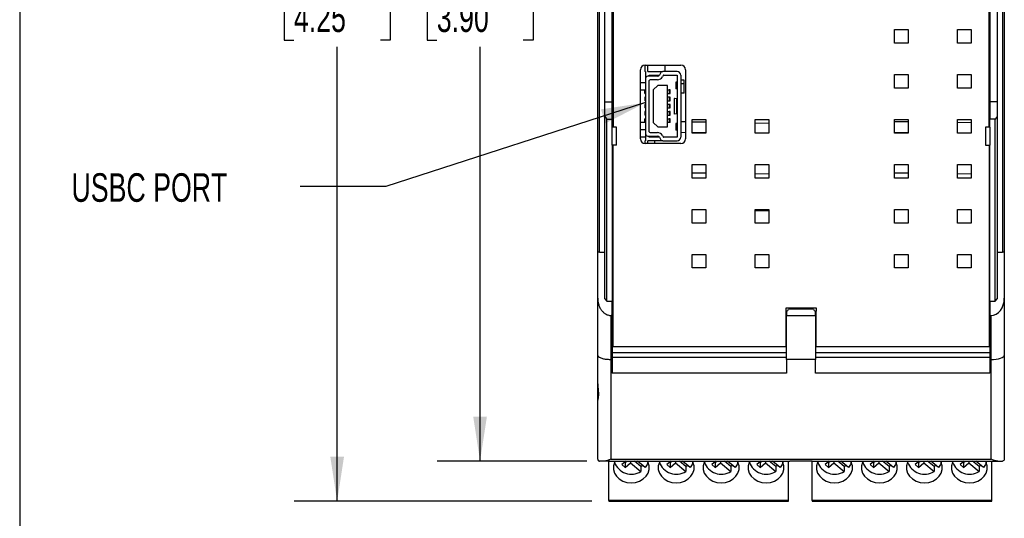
# Model space of a CAD drawing. Header units: millimetres. Extents: x 6 to 273, y 6 to 210.
# Tile 2 of 13: x 6 to 79, y 59 to 96. Entities that reach past the tile are written whole.
import ezdxf

# ---------------------------------------------------------------- set-up
doc = ezdxf.new("R2010")
doc.units = ezdxf.units.MM
doc.layers.add('DIMENSIONS', color=140, linetype='Continuous', lineweight=25)
doc.layers.add('TEXT', color=140, linetype='Continuous', lineweight=25)
doc.styles.add('SLDTEXTSTYLE0', font='TXT', dxfattribs={"width": 0.7})
doc.dimstyles.new('SLDDIMSTYLE0', dxfattribs={"dimtxt": 2.158008, "dimasz": 3.302, "dimexe": 0, "dimexo": 0.0625, "dimgap": 0.539502, "dimtad": 0, "dimtih": 1, "dimtoh": 1, "dimlfac": 1.5, "dimrnd": 1e-09, "dimzin": 12, "dimdsep": 46, "dimtxsty": 'SLDTEXTSTYLE0', "dimsah": 1, "dimcen": 0.09, "dimadec": 0, "dimazin": 3, "dimtfac": 1, "dimtofl": 0, "dimtmove": 0, "dimatfit": 3, "dimfxl": 0, "dimfrac": 2, "dimtolj": 1, "dimtzin": 12, "dimarcsym": 0})
doc.dimstyles.new('SLDDIMSTYLE1', dxfattribs={"dimtxt": 2.158008, "dimasz": 3.302, "dimexe": 0, "dimexo": 0.0625, "dimgap": 0.539502, "dimtad": 0, "dimtih": 1, "dimtoh": 1, "dimlfac": 1.5, "dimrnd": 1e-09, "dimzin": 4, "dimdsep": 46, "dimtxsty": 'SLDTEXTSTYLE0', "dimsah": 1, "dimcen": 0.09, "dimadec": 0, "dimazin": 1, "dimtfac": 1, "dimtofl": 0, "dimtmove": 0, "dimatfit": 3, "dimfxl": 0, "dimfrac": 2, "dimtolj": 1, "dimtzin": 12, "dimarcsym": 0})
doc.dimstyles.new('SLDDIMSTYLE2', dxfattribs={"dimtxt": 0.18, "dimasz": 3.302, "dimexe": 0, "dimexo": 0.0625, "dimgap": 0, "dimtad": 0, "dimtih": 1, "dimtoh": 1, "dimdec": 0, "dimrnd": 1e-09, "dimzin": 0, "dimdsep": 46, "dimtxsty": 'Standard', "dimsah": 1, "dimcen": 0.09, "dimadec": 0, "dimazin": 0, "dimtfac": 3.302, "dimtdec": 0, "dimtofl": 0, "dimtmove": 0, "dimatfit": 3, "dimfxl": 0, "dimfrac": 2, "dimtolj": 1, "dimtzin": 0, "dimarcsym": 0})

# ---------------------------------------------------------------- blocks, each defined once
blk = doc.blocks.new('_D_1')
at = {"layer": 'DIMENSIONS'}
for p, q in [((48.393, 129.34), (37.296, 129.34)), ((40.471, 129.34), (40.471, 101.868)), ((37.264, 97.955), (36.54, 97.955)), ((36.54, 97.955), (36.54, 94.526)), ((43.677, 97.955), (44.402, 97.955)), ((44.402, 97.955), (44.402, 94.526)), ((36.54, 94.526), (37.264, 94.526)), ((44.402, 94.526), (43.677, 94.526)), ((40.471, 63.34), (40.471, 94.042)), ((48.393, 63.34), (37.296, 63.34))]:
    blk.add_line(p, q, dxfattribs=at)
for points in [[(40.471, 129.34), (39.963, 126.038), (40.979, 126.038)], [(40.471, 63.34), (40.979, 66.642), (39.963, 66.642)]]:
    blk.add_solid(points, dxfattribs=at)
at = {"layer": 'DIMENSIONS', "char_height": 2.1167, "attachment_point": 1, "style": 'SLDTEXTSTYLE0'}
for s, insert in [('99.0', (37.264, 101.167)), ('3.90', (37.264, 97.254))]:
    blk.add_mtext(s, dxfattribs=dict(at, insert=insert))
blk = doc.blocks.new('_D_2')
at = {"layer": 'DIMENSIONS'}
for p, q in [((48.753, 132.326), (26.704, 132.326)), ((29.879, 132.326), (29.879, 101.868)), ((26.673, 97.955), (25.948, 97.955)), ((25.948, 97.955), (25.948, 94.526)), ((33.085, 97.955), (33.81, 97.955)), ((33.81, 97.955), (33.81, 94.526)), ((25.948, 94.526), (26.673, 94.526)), ((33.81, 94.526), (33.085, 94.526)), ((29.879, 60.361), (29.879, 94.042)), ((48.753, 60.361), (26.704, 60.361))]:
    blk.add_line(p, q, dxfattribs=at)
for points in [[(29.879, 132.326), (29.371, 129.024), (30.387, 129.024)], [(29.879, 60.361), (30.387, 63.663), (29.371, 63.663)]]:
    blk.add_solid(points, dxfattribs=at)
at = {"layer": 'DIMENSIONS', "char_height": 2.1167, "attachment_point": 1, "style": 'SLDTEXTSTYLE0'}
for s, insert in [('107.9', (25.775, 101.167)), ('4.25', (26.673, 97.254))]:
    blk.add_mtext(s, dxfattribs=dict(at, insert=insert))

msp = doc.modelspace()

# ---------------------------------------------------------------- linework, layer by layer
for p, q in [((49.1927, 78.8198), (49.1927, 113.8608)), ((49.3261, 78.8198), (49.3261, 113.8608)), ((79.1927, 113.8608), (79.1927, 78.8198)), ((79.3261, 113.8608), (79.3261, 78.8198)), ((50.3292, 104.607), (50.3292, 88.0737)), ((78.1958, 88.0737), (78.1958, 104.607)), ((49.7261, 89.9569), (49.7261, 102.7238)), ((50.2594, 89.9569), (50.2594, 102.7238)), ((78.2594, 102.7238), (78.2594, 89.9569)), ((78.7927, 102.7238), (78.7927, 89.9569)), ((71.192, 95.3153), (72.1997, 95.3153)), ((71.192, 94.3153), (71.192, 95.3153)), ((72.1997, 95.3153), (72.1997, 94.3153)), ((75.8586, 95.3153), (76.8663, 95.3153)), ((75.8586, 94.3153), (75.8586, 95.3153)), ((76.8663, 95.3153), (76.8663, 94.3153)), ((72.1997, 94.3153), (71.192, 94.3153)), ((76.8663, 94.3153), (75.8586, 94.3153)), ((52.3625, 87.2087), (52.3625, 92.342)), ((52.6727, 92.6745), (52.6727, 92.2067)), ((52.7394, 92.2067), (52.6727, 92.2067)), ((52.6958, 92.6753), (55.3625, 92.6753)), ((52.7394, 92.2067), (52.7394, 91.6967)), ((52.8994, 92.2067), (52.8994, 92.6753)), ((52.8994, 92.2067), (54.0061, 92.2067)), ((53.8617, 92.1234), (53.7597, 91.9467)), ((55.0727, 92.2067), (54.0061, 92.2067)), ((54.1927, 92.2067), (54.1927, 92.6753)), ((55.6958, 92.342), (55.6958, 87.2087)), ((71.192, 91.982), (72.1997, 91.982)), ((71.192, 90.982), (71.192, 91.982)), ((72.1997, 91.982), (72.1997, 90.982)), ((75.8586, 91.982), (76.8663, 91.982)), ((75.8586, 90.982), (75.8586, 91.982)), ((76.8663, 91.982), (76.8663, 90.982)), ((52.7394, 91.3734), (52.3625, 91.3734)), ((52.7394, 91.6967), (52.7394, 87.5834)), ((53.6154, 91.8634), (52.9061, 91.8634)), ((53.0061, 91.8634), (53.0061, 91.94)), ((53.0061, 91.94), (53.7557, 91.94)), ((53.0061, 87.75), (53.0061, 91.53)), ((53.6154, 91.5967), (53.0727, 91.5967)), ((54.0445, 91.9067), (53.9907, 91.8134)), ((54.1023, 91.94), (55.0727, 91.94)), ((54.9727, 91.4234), (54.9727, 90.9234)), ((54.9959, 91.4234), (54.9727, 91.4234)), ((55.0727, 91.4234), (54.9959, 91.4234)), ((54.9959, 90.9234), (54.9959, 91.4234)), ((55.0727, 91.94), (55.0727, 87.34)), ((55.3394, 91.94), (55.3394, 87.34)), ((55.5927, 91.5627), (55.3394, 91.5627)), ((55.5927, 91.3031), (55.3394, 91.3031)), ((55.5927, 90.5959), (55.5927, 91.5627)), ((52.3625, 90.84), (52.7394, 90.84)), ((52.6894, 90.5734), (52.6894, 90.84)), ((52.6894, 90.84), (52.7394, 90.84)), ((52.6894, 90.5734), (52.7394, 90.5734)), ((53.6394, 91.1734), (53.3061, 90.84)), ((53.3061, 90.84), (53.3061, 88.44)), ((54.3727, 91.1734), (53.6394, 91.1734)), ((54.3727, 88.1067), (54.3727, 91.1734)), ((54.3727, 90.84), (54.4944, 90.84)), ((54.3727, 90.5734), (54.4944, 90.5734)), ((54.4944, 90.84), (54.4944, 90.5734)), ((54.5727, 90.84), (54.4944, 90.84)), ((54.4944, 90.5734), (54.5727, 90.5734)), ((54.5727, 90.5734), (54.5727, 90.84)), ((54.9959, 90.9234), (54.9727, 90.9234)), ((55.0727, 90.9234), (54.9959, 90.9234)), ((55.5927, 90.5959), (55.3394, 90.5959)), ((72.1997, 90.982), (71.192, 90.982)), ((76.8663, 90.982), (75.8586, 90.982)), ((49.7261, 88.879), (49.7261, 89.9569)), ((49.7261, 89.9569), (50.2594, 89.9569)), ((50.2594, 88.6737), (50.2594, 89.9569)), ((52.6894, 90.3067), (52.6894, 90.04)), ((52.7394, 90.3067), (52.6894, 90.3067)), ((52.7394, 90.04), (52.6894, 90.04)), ((52.6894, 89.7734), (52.6894, 89.5067)), ((52.7394, 89.7734), (52.6894, 89.7734)), ((54.4944, 90.3067), (54.3727, 90.3067)), ((54.3727, 90.04), (54.4944, 90.04)), ((54.4944, 89.7734), (54.3727, 89.7734)), ((54.4944, 90.3067), (54.4944, 90.04)), ((54.5727, 90.3067), (54.4944, 90.3067)), ((54.4944, 90.04), (54.5727, 90.04)), ((54.4944, 89.7734), (54.4944, 89.5067)), ((54.5727, 89.7734), (54.4944, 89.7734)), ((54.5727, 90.04), (54.5727, 90.3067)), ((54.5727, 89.5067), (54.5727, 89.7734)), ((54.861, 90.2139), (54.861, 89.0662)), ((54.8859, 90.2203), (55.0644, 90.2419)), ((54.8859, 89.0598), (54.8859, 90.2203)), ((55.0644, 89.0382), (55.0644, 90.2419)), ((78.2594, 89.9569), (78.2594, 88.6737)), ((78.7927, 89.9569), (78.2594, 89.9569)), ((78.7927, 89.9569), (78.7927, 88.879)), ((52.7394, 89.5067), (52.6894, 89.5067)), ((52.6894, 89.24), (52.6894, 88.9734)), ((52.7394, 89.24), (52.6894, 89.24)), ((54.3727, 89.5067), (54.4944, 89.5067)), ((54.3727, 89.24), (54.4944, 89.24)), ((54.4944, 89.5067), (54.5727, 89.5067)), ((54.4944, 89.24), (54.4944, 88.9734)), ((54.5727, 89.24), (54.4944, 89.24)), ((54.5727, 88.9734), (54.5727, 89.24)), ((55.0644, 89.0382), (54.8859, 89.0598)), ((49.7261, 88.879), (49.8594, 88.6737)), ((49.7261, 75.364), (49.7261, 88.879)), ((49.8594, 75.1933), (49.8594, 88.6737)), ((49.8594, 88.6737), (50.2594, 88.6737)), ((50.2594, 88.0737), (50.2594, 88.6737)), ((52.7394, 88.44), (52.3625, 88.44)), ((52.7394, 88.9734), (52.6894, 88.9734)), ((52.6894, 88.44), (52.6894, 88.7067)), ((52.7394, 88.7067), (52.6894, 88.7067)), ((52.7394, 88.44), (52.6894, 88.44)), ((53.3061, 88.44), (53.6394, 88.1067)), ((54.3727, 88.9734), (54.4944, 88.9734)), ((54.3727, 88.7067), (54.4944, 88.7067)), ((54.4944, 88.44), (54.3727, 88.44)), ((54.4944, 88.9734), (54.5727, 88.9734)), ((54.4944, 88.7067), (54.4944, 88.44)), ((54.5727, 88.7067), (54.4944, 88.7067)), ((54.5727, 88.44), (54.4944, 88.44)), ((54.5727, 88.44), (54.5727, 88.7067)), ((54.9727, 88.3567), (54.9727, 87.8567)), ((54.9959, 88.3567), (54.9727, 88.3567)), ((54.9959, 87.8567), (54.9959, 88.3567)), ((55.0727, 88.3567), (54.9959, 88.3567)), ((55.3394, 88.5042), (55.6958, 88.4976)), ((56.192, 88.6487), (57.1997, 88.6487)), ((56.192, 87.6487), (56.192, 88.6487)), ((56.192, 88.4883), (57.1997, 88.4696)), ((57.1997, 88.6487), (57.1997, 87.6487)), ((60.8586, 88.6487), (61.8663, 88.6487)), ((60.8586, 87.6487), (60.8586, 88.6487)), ((60.8586, 88.4017), (61.8663, 88.3829)), ((61.8663, 88.6487), (61.8663, 87.6487)), ((71.192, 88.6487), (72.1997, 88.6487)), ((71.192, 87.6487), (71.192, 88.6487)), ((71.192, 88.5069), (72.1997, 88.4946)), ((72.1997, 88.6487), (72.1997, 87.6487)), ((75.8586, 88.6487), (76.8663, 88.6487)), ((75.8586, 87.6487), (75.8586, 88.6487)), ((75.8586, 88.4499), (76.8663, 88.4376)), ((76.8663, 88.6487), (76.8663, 87.6487)), ((78.6594, 88.6737), (78.2594, 88.6737)), ((78.2594, 88.0737), (78.2594, 88.6737)), ((78.7927, 88.879), (78.6594, 88.6737)), ((78.6594, 75.1933), (78.6594, 88.6737)), ((78.7927, 88.879), (78.7927, 75.364)), ((50.2594, 86.7403), (50.2594, 88.0737)), ((50.5927, 88.0737), (50.2594, 88.0737)), ((50.5927, 86.7403), (50.5927, 88.0737)), ((52.3625, 87.9067), (52.7394, 87.9067)), ((52.7394, 87.5834), (52.7394, 87.0734)), ((53.0727, 87.6834), (53.6154, 87.6834)), ((53.6394, 88.1067), (54.3727, 88.1067)), ((54.9959, 87.8567), (54.9727, 87.8567)), ((55.0727, 87.8567), (54.9959, 87.8567)), ((55.3394, 87.7037), (55.6958, 87.6993)), ((56.192, 87.6933), (57.1997, 87.6809)), ((57.1997, 87.6487), (56.192, 87.6487)), ((61.8663, 87.6487), (60.8586, 87.6487)), ((71.192, 87.6941), (72.1997, 87.6818)), ((72.1997, 87.6487), (71.192, 87.6487)), ((76.8663, 87.6487), (75.8586, 87.6487)), ((77.9261, 88.0737), (77.9261, 86.7403)), ((78.2594, 88.0737), (77.9261, 88.0737)), ((78.2594, 88.0737), (78.2594, 86.7403)), ((52.3625, 87.3668), (52.7394, 87.3668)), ((52.6727, 87.0734), (52.7394, 87.0734)), ((52.6727, 87.0734), (52.6727, 86.8761)), ((55.3625, 86.8753), (52.6958, 86.8753)), ((52.8994, 86.8753), (52.8994, 87.0734)), ((54.0061, 87.0734), (52.8994, 87.0734)), ((52.9061, 87.4167), (53.6154, 87.4167)), ((53.0061, 87.34), (53.0061, 87.4167)), ((53.7557, 87.34), (53.0061, 87.34)), ((53.3927, 87.0734), (53.3927, 86.8753)), ((53.7597, 87.3334), (53.8617, 87.1567)), ((53.9907, 87.4667), (54.0445, 87.3734)), ((54.0061, 87.0734), (55.0727, 87.0734)), ((55.0727, 87.34), (54.1023, 87.34)), ((50.2594, 86.7403), (50.2594, 75.1933)), ((50.5927, 86.7403), (50.2594, 86.7403)), ((50.3261, 71.807), (50.3261, 86.7403)), ((77.9261, 86.7403), (78.2594, 86.7403)), ((78.1927, 86.7403), (78.1927, 71.807)), ((78.2594, 75.1933), (78.2594, 86.7403)), ((56.192, 85.3153), (57.1997, 85.3153)), ((56.192, 84.3153), (56.192, 85.3153)), ((56.192, 84.7001), (57.1997, 84.6882)), ((57.1997, 85.3153), (57.1997, 84.3153)), ((60.8586, 85.3153), (61.8663, 85.3153)), ((60.8586, 84.3153), (60.8586, 85.3153)), ((61.8663, 85.3153), (61.8663, 84.3153)), ((71.192, 85.3153), (72.1997, 85.3153)), ((71.192, 84.3153), (71.192, 85.3153)), ((71.192, 84.7008), (72.1997, 84.689)), ((72.1997, 85.3153), (72.1997, 84.3153)), ((75.8586, 85.3153), (76.8663, 85.3153)), ((75.8586, 84.3153), (75.8586, 85.3153)), ((76.8663, 85.3153), (76.8663, 84.3153)), ((57.1997, 84.3153), (56.192, 84.3153)), ((60.8586, 84.6473), (61.8663, 84.6364)), ((61.8663, 84.3153), (60.8586, 84.3153)), ((72.1997, 84.3153), (71.192, 84.3153)), ((75.8586, 84.6481), (76.8663, 84.6373)), ((76.8663, 84.3153), (75.8586, 84.3153)), ((56.192, 81.982), (57.1997, 81.982)), ((56.192, 80.982), (56.192, 81.982)), ((57.1997, 81.982), (57.1997, 80.982)), ((60.8586, 81.982), (61.8663, 81.982)), ((60.8586, 80.982), (60.8586, 81.982)), ((60.8586, 81.9138), (61.8663, 81.8962)), ((61.8663, 81.982), (61.8663, 80.982)), ((71.192, 81.982), (72.1997, 81.982)), ((71.192, 80.982), (71.192, 81.982)), ((72.1997, 81.982), (72.1997, 80.982)), ((75.8586, 81.982), (76.8663, 81.982)), ((75.8586, 80.982), (75.8586, 81.982)), ((76.8663, 81.982), (76.8663, 80.982)), ((57.1997, 80.982), (56.192, 80.982)), ((61.8663, 80.982), (60.8586, 80.982)), ((72.1997, 80.982), (71.192, 80.982)), ((76.8663, 80.982), (75.8586, 80.982)), ((49.3261, 78.8198), (49.1927, 78.8198)), ((49.1927, 75.4067), (49.1927, 78.8198)), ((49.3261, 78.8198), (49.7261, 78.8198)), ((78.7927, 78.8198), (79.1927, 78.8198)), ((79.3261, 78.8198), (79.1927, 78.8198)), ((79.3261, 78.8198), (79.3261, 75.4067)), ((56.192, 78.6487), (57.1997, 78.6487)), ((56.192, 77.6487), (56.192, 78.6487)), ((57.1997, 78.6487), (57.1997, 77.6487)), ((60.8586, 78.6487), (61.8663, 78.6487)), ((60.8586, 77.6487), (60.8586, 78.6487)), ((61.8663, 78.6487), (61.8663, 77.6487)), ((71.192, 78.6487), (72.1997, 78.6487)), ((71.192, 77.6487), (71.192, 78.6487)), ((72.1997, 78.6487), (72.1997, 77.6487)), ((75.8586, 78.6487), (76.8663, 78.6487)), ((75.8586, 77.6487), (75.8586, 78.6487)), ((76.8663, 78.6487), (76.8663, 77.6487)), ((57.1997, 77.6487), (56.192, 77.6487)), ((61.8663, 77.6487), (60.8586, 77.6487)), ((72.1997, 77.6487), (71.192, 77.6487)), ((76.8663, 77.6487), (75.8586, 77.6487)), ((49.1927, 71.1699), (49.1927, 75.4067)), ((49.7261, 75.364), (49.8594, 75.1933)), ((49.8594, 75.1933), (50.2594, 75.1933)), ((50.2594, 74.1267), (50.2594, 75.1933)), ((78.2594, 75.1933), (78.6594, 75.1933)), ((78.2594, 75.1933), (78.2594, 74.1267)), ((78.6594, 75.1933), (78.7927, 75.364)), ((79.3261, 75.4067), (79.3261, 71.1699)), ((63.1261, 74.4569), (63.1261, 71.807)), ((63.1261, 74.4569), (63.1927, 74.4569)), ((65.3958, 74.6753), (63.1292, 74.6753)), ((63.1292, 74.6753), (63.1292, 74.4569)), ((63.1927, 74.4569), (63.1927, 74.1267)), ((65.1927, 74.5903), (63.3261, 74.5903)), ((63.4261, 74.6753), (63.4261, 74.5903)), ((64.4261, 74.6753), (64.4261, 74.5903)), ((65.3261, 74.1267), (65.3261, 74.4569)), ((65.3261, 74.4569), (65.3927, 74.4569)), ((65.3927, 71.807), (65.3927, 74.4569)), ((65.3958, 74.4569), (65.3958, 74.6753)), ((50.1927, 70.8737), (50.1927, 74.1267)), ((50.2594, 74.1267), (50.1927, 74.1267)), ((50.2594, 74.1267), (50.2594, 70.8737)), ((63.1927, 74.1267), (65.3261, 74.1267)), ((63.1927, 70.8737), (63.1927, 74.1267)), ((65.3261, 74.1267), (65.3261, 70.8737)), ((78.2594, 74.1267), (78.3261, 74.1267)), ((78.2594, 74.1267), (78.2594, 70.8737)), ((78.3261, 74.1267), (78.3261, 70.8737)), ((63.1261, 71.807), (50.3261, 71.807)), ((78.1927, 71.807), (65.3927, 71.807)), ((49.1927, 69.0741), (49.1927, 71.1699)), ((50.1927, 63.4921), (50.1927, 70.8737)), ((50.1927, 70.8737), (50.2594, 70.8737)), ((50.2594, 71.3849), (63.1927, 71.3849)), ((63.1927, 71.008), (50.2594, 71.008)), ((50.2594, 70.8737), (50.2594, 69.867)), ((63.1927, 70.8737), (63.1927, 69.867)), ((65.3261, 70.8737), (63.1927, 70.8737)), ((65.3261, 71.3849), (78.2594, 71.3849)), ((78.2594, 71.008), (65.3261, 71.008)), ((65.3261, 69.867), (65.3261, 70.8737)), ((78.2594, 70.8737), (78.2594, 69.867)), ((78.3261, 70.8737), (78.2594, 70.8737)), ((78.3261, 70.8737), (78.3261, 63.4921)), ((79.3261, 71.1699), (79.3261, 63.4737)), ((63.1927, 69.867), (50.2594, 69.867)), ((78.2594, 69.867), (65.3261, 69.867)), ((49.1927, 67.857), (49.1927, 69.0741)), ((49.1927, 63.4737), (49.1927, 67.857)), ((50.1927, 63.4921), (78.3261, 63.4921)), ((50.0261, 63.3403), (49.6631, 63.3403)), ((50.0227, 60.4216), (50.0227, 63.3403)), ((50.0266, 63.3403), (63.4261, 63.3403)), ((51.29, 63.3403), (50.9761, 63.0771)), ((50.9761, 63.0771), (51.2242, 62.8691)), ((51.1926, 63.2587), (51.2242, 63.2322)), ((51.2242, 63.2322), (51.3532, 63.3403)), ((51.2242, 63.2322), (51.2242, 62.8691)), ((51.2242, 62.8691), (51.6318, 63.2109)), ((51.6318, 63.3403), (51.6318, 63.2109)), ((51.6318, 63.2109), (52.3871, 62.5774)), ((52.3871, 62.9405), (51.9103, 63.3403)), ((52.7171, 62.8541), (52.1374, 63.3403)), ((52.3871, 62.9405), (52.3871, 62.5774)), ((54.6233, 63.3403), (54.3095, 63.0771)), ((54.3095, 63.0771), (54.5576, 62.8691)), ((54.5259, 63.2587), (54.5576, 63.2322)), ((54.5576, 63.2322), (54.6865, 63.3403)), ((54.5576, 63.2322), (54.5576, 62.8691)), ((54.5576, 62.8691), (54.9651, 63.2109)), ((54.9651, 63.3403), (54.9651, 63.2109)), ((54.9651, 63.2109), (55.7205, 62.5774)), ((55.7205, 62.9405), (55.2437, 63.3403)), ((56.0505, 62.8541), (55.4707, 63.3403)), ((55.7205, 62.9405), (55.7205, 62.5774)), ((57.9566, 63.3403), (57.6428, 63.0771)), ((57.6428, 63.0771), (57.8909, 62.8691)), ((57.8593, 63.2587), (57.8909, 63.2322)), ((57.8909, 63.2322), (58.0199, 63.3403)), ((57.8909, 63.2322), (57.8909, 62.8691)), ((57.8909, 62.8691), (58.2984, 63.2109)), ((58.2984, 63.3403), (58.2984, 63.2109)), ((58.2984, 63.2109), (59.0538, 62.5774)), ((59.0538, 62.9405), (58.577, 63.3403)), ((59.3838, 62.8541), (58.804, 63.3403)), ((59.0538, 62.9405), (59.0538, 62.5774)), ((61.29, 63.3403), (60.9761, 63.0771)), ((60.9761, 63.0771), (61.2242, 62.8691)), ((61.1926, 63.2587), (61.2242, 63.2322)), ((61.2242, 63.2322), (61.3532, 63.3403)), ((61.2242, 63.2322), (61.2242, 62.8691)), ((61.2242, 62.8691), (61.6318, 63.2109)), ((61.6318, 63.3403), (61.6318, 63.2109)), ((61.6318, 63.2109), (62.3871, 62.5774)), ((62.3871, 62.9405), (61.9103, 63.3403)), ((62.7171, 62.8541), (62.1374, 63.3403)), ((62.3871, 62.9405), (62.3871, 62.5774)), ((63.3227, 60.4216), (63.3227, 63.3403)), ((65.0927, 63.3403), (63.4261, 63.3403)), ((65.0894, 60.4216), (65.0894, 63.3403)), ((65.0927, 63.3403), (78.4927, 63.3403)), ((66.3566, 63.3403), (66.0428, 63.0771)), ((66.0428, 63.0771), (66.2909, 62.8691)), ((66.2593, 63.2587), (66.2909, 63.2322)), ((66.2909, 63.2322), (66.4199, 63.3403)), ((66.2909, 63.2322), (66.2909, 62.8691)), ((66.2909, 62.8691), (66.6984, 63.2109)), ((66.6984, 63.3403), (66.6984, 63.2109)), ((66.6984, 63.2109), (67.4538, 62.5774)), ((67.4538, 62.9405), (66.977, 63.3403)), ((67.7838, 62.8541), (67.204, 63.3403)), ((67.4538, 62.9405), (67.4538, 62.5774)), ((69.69, 63.3403), (69.3761, 63.0771)), ((69.3761, 63.0771), (69.6242, 62.8691)), ((69.5926, 63.2587), (69.6242, 63.2322)), ((69.6242, 63.2322), (69.7532, 63.3403)), ((69.6242, 63.2322), (69.6242, 62.8691)), ((69.6242, 62.8691), (70.0318, 63.2109)), ((70.0318, 63.3403), (70.0318, 63.2109)), ((70.0318, 63.2109), (70.7871, 62.5774)), ((70.7871, 62.9405), (70.3103, 63.3403)), ((71.1171, 62.8541), (70.5374, 63.3403)), ((70.7871, 62.9405), (70.7871, 62.5774)), ((73.0233, 63.3403), (72.7095, 63.0771)), ((72.7095, 63.0771), (72.9576, 62.8691)), ((72.9259, 63.2587), (72.9576, 63.2322)), ((72.9576, 63.2322), (73.0865, 63.3403)), ((72.9576, 63.2322), (72.9576, 62.8691)), ((72.9576, 62.8691), (73.3651, 63.2109)), ((73.3651, 63.3403), (73.3651, 63.2109)), ((73.3651, 63.2109), (74.1205, 62.5774)), ((74.1205, 62.9405), (73.6437, 63.3403)), ((74.4505, 62.8541), (73.8707, 63.3403)), ((74.1205, 62.9405), (74.1205, 62.5774)), ((76.3566, 63.3403), (76.0428, 63.0771)), ((76.0428, 63.0771), (76.2909, 62.8691)), ((76.2593, 63.2587), (76.2909, 63.2322)), ((76.2909, 63.2322), (76.4199, 63.3403)), ((76.2909, 63.2322), (76.2909, 62.8691)), ((76.2909, 62.8691), (76.6984, 63.2109)), ((76.6984, 63.3403), (76.6984, 63.2109)), ((76.6984, 63.2109), (77.4538, 62.5774)), ((77.4538, 62.9405), (76.977, 63.3403)), ((77.7838, 62.8541), (77.204, 63.3403)), ((77.4538, 62.9405), (77.4538, 62.5774)), ((78.3894, 60.4216), (78.3894, 63.3403)), ((78.4927, 63.3403), (78.8557, 63.3403)), ((78.8557, 63.3403), (79.1927, 63.3403)), ((63.3227, 60.4216), (50.0227, 60.4216)), ((50.0227, 60.4216), (50.0227, 60.3609)), ((50.0227, 60.3609), (63.3227, 60.3609)), ((63.3227, 60.3609), (63.3227, 60.4216)), ((78.3894, 60.4216), (65.0894, 60.4216)), ((65.0894, 60.4216), (65.0894, 60.3609)), ((65.0894, 60.3609), (78.3894, 60.3609)), ((78.3894, 60.3609), (78.3894, 60.4216))]:
    msp.add_line(p, q)
at = {"flags": 128}
for points in [[(50.4736, 63.3403), (50.426, 63.2479), (50.3491, 62.9862), (50.3491, 62.7166), (50.426, 62.4549), (50.5754, 62.2162), (50.7886, 62.0144), (51.0531, 61.8613), (51.3536, 61.7657), (51.6727, 61.7332), (51.9918, 61.7657), (52.2923, 61.8613), (52.5569, 62.0144), (52.77, 62.2162), (52.9194, 62.4549), (52.9963, 62.7166), (52.9963, 62.9862), (52.9194, 63.2479), (52.8718, 63.3403)], [(52.9159, 63.2555), (52.8622, 63.0913), (52.7171, 62.8541)], [(53.8069, 63.3403), (53.7594, 63.2479), (53.6824, 62.9862), (53.6824, 62.7166), (53.7594, 62.4549), (53.9087, 62.2162), (54.1219, 62.0144), (54.3864, 61.8613), (54.687, 61.7657), (55.0061, 61.7332), (55.3251, 61.7657), (55.6257, 61.8613), (55.8902, 62.0144), (56.1034, 62.2162), (56.2527, 62.4549), (56.3297, 62.7166), (56.3297, 62.9862), (56.2527, 63.2479), (56.2052, 63.3403)], [(56.2493, 63.2555), (56.1955, 63.0913), (56.0505, 62.8541)], [(57.1403, 63.3403), (57.0927, 63.2479), (57.0158, 62.9862), (57.0158, 62.7166), (57.0927, 62.4549), (57.2421, 62.2162), (57.4552, 62.0144), (57.7198, 61.8613), (58.0203, 61.7657), (58.3394, 61.7332), (58.6585, 61.7657), (58.959, 61.8613), (59.2235, 62.0144), (59.4367, 62.2162), (59.5861, 62.4549), (59.663, 62.7166), (59.663, 62.9862), (59.5861, 63.2479), (59.5385, 63.3403)], [(59.5826, 63.2555), (59.5289, 63.0913), (59.3838, 62.8541)], [(60.4736, 63.3403), (60.426, 63.2479), (60.3491, 62.9862), (60.3491, 62.7166), (60.426, 62.4549), (60.5754, 62.2162), (60.7886, 62.0144), (61.0531, 61.8613), (61.3536, 61.7657), (61.6727, 61.7332), (61.9918, 61.7657), (62.2923, 61.8613), (62.5569, 62.0144), (62.77, 62.2162), (62.9194, 62.4549), (62.9963, 62.7166), (62.9963, 62.9862), (62.9194, 63.2479), (62.8718, 63.3403)], [(62.9159, 63.2555), (62.8622, 63.0913), (62.7171, 62.8541)], [(65.5403, 63.3403), (65.4927, 63.2479), (65.4158, 62.9862), (65.4158, 62.7166), (65.4927, 62.4549), (65.6421, 62.2162), (65.8552, 62.0144), (66.1198, 61.8613), (66.4203, 61.7657), (66.7394, 61.7332), (67.0585, 61.7657), (67.359, 61.8613), (67.6235, 62.0144), (67.8367, 62.2162), (67.9861, 62.4549), (68.063, 62.7166), (68.063, 62.9862), (67.9861, 63.2479), (67.9385, 63.3403)], [(67.9826, 63.2555), (67.9289, 63.0913), (67.7838, 62.8541)], [(68.8736, 63.3403), (68.826, 63.2479), (68.7491, 62.9862), (68.7491, 62.7166), (68.826, 62.4549), (68.9754, 62.2162), (69.1886, 62.0144), (69.4531, 61.8613), (69.7536, 61.7657), (70.0727, 61.7332), (70.3918, 61.7657), (70.6923, 61.8613), (70.9569, 62.0144), (71.17, 62.2162), (71.3194, 62.4549), (71.3963, 62.7166), (71.3963, 62.9862), (71.3194, 63.2479), (71.2718, 63.3403)], [(71.3111, 63.2352), (71.2622, 63.0913), (71.1171, 62.8541)], [(72.2069, 63.3403), (72.1594, 63.2479), (72.0824, 62.9862), (72.0824, 62.7166), (72.1594, 62.4549), (72.3087, 62.2162), (72.5219, 62.0144), (72.7864, 61.8613), (73.087, 61.7657), (73.4061, 61.7332), (73.7251, 61.7657), (74.0257, 61.8613), (74.2902, 62.0144), (74.5034, 62.2162), (74.6527, 62.4549), (74.7297, 62.7166), (74.7297, 62.9862), (74.6527, 63.2479), (74.6052, 63.3403)], [(74.6493, 63.2555), (74.5955, 63.0913), (74.4505, 62.8541)], [(75.5403, 63.3403), (75.4927, 63.2479), (75.4158, 62.9862), (75.4158, 62.7166), (75.4927, 62.4549), (75.6421, 62.2162), (75.8552, 62.0144), (76.1198, 61.8613), (76.4203, 61.7657), (76.7394, 61.7332), (77.0585, 61.7657), (77.359, 61.8613), (77.6235, 62.0144), (77.8367, 62.2162), (77.9861, 62.4549), (78.063, 62.7166), (78.063, 62.9862), (77.9861, 63.2479), (77.9422, 63.334)], [(77.9826, 63.2555), (77.9289, 63.0913), (77.7838, 62.8541)]]:
    msp.add_lwpolyline(points, dxfattribs=at)
for centre, radius, start, end in [((52.6958, 92.342), 0.3333, 90, 180), ((54.0061, 92.04), 0.1667, 90, 150), ((55.0727, 91.94), 0.2667, 0, 90), ((55.3625, 92.342), 0.3333, 0, 90), ((52.9061, 91.6967), 0.1667, 90, 180), ((53.0727, 91.53), 0.0667, 90, 180), ((53.6154, 92.03), 0.1667, 270, 330), ((53.6154, 92.03), 0.4333, 270, 330), ((54.1023, 91.8734), 0.0667, 90, 150), ((52.9061, 87.5834), 0.1667, 180, 270), ((53.0727, 87.75), 0.0667, 180, 270), ((53.6154, 87.25), 0.4333, 30, 90), ((52.6958, 87.2087), 0.3333, 180, 270), ((53.6154, 87.25), 0.1667, 30, 90), ((54.0061, 87.24), 0.1667, 210, 270), ((54.1023, 87.4067), 0.0667, 210, 270), ((55.0727, 87.34), 0.2667, 270, 0), ((55.3625, 87.2087), 0.3333, 270, 0), ((63.1927, 74.5902), 0.1333, 270, 0.048356), ((65.3261, 74.5902), 0.1333, 179.951644, 270), ((51.6793, 63.6987), 1.3261, 199.524918, 302.260415), ((51.7609, 64.0337), 1.2599, 299.803965, 306.736483), ((55.0127, 63.6987), 1.3261, 199.524918, 302.260415), ((55.0943, 64.0337), 1.2599, 299.803965, 306.736483), ((58.346, 63.6987), 1.3261, 199.524918, 302.260415), ((58.4276, 64.0337), 1.2599, 299.803965, 306.736483), ((61.6793, 63.6987), 1.3261, 199.524918, 302.260415), ((61.7609, 64.0337), 1.2599, 299.803965, 306.736483), ((66.746, 63.6987), 1.3261, 199.524918, 302.260415), ((66.8276, 64.0337), 1.2599, 299.803965, 306.736483), ((70.0793, 63.6987), 1.3261, 199.524918, 302.260415), ((70.1609, 64.0337), 1.2599, 299.803965, 306.736483), ((73.4127, 63.6987), 1.3261, 199.524918, 302.260415), ((73.4943, 64.0337), 1.2599, 299.803965, 306.736483), ((76.746, 63.6987), 1.3261, 199.524918, 302.260415), ((76.8276, 64.0337), 1.2599, 299.803965, 306.736483)]:
    msp.add_arc(centre, radius, start, end)
for centre, major_axis, ratio, start_param, end_param in [((55.061, 90.2139), (0.2, 0), 0.0667705, 2.637018, 3.1415927), ((55.0061, 90.244), (0.0667, 0), 0.0667705, 5.7786106, 6.2831853), ((55.061, 89.0662), (0.2, 0), 0.0667705, 3.1415927, 3.6461673), ((55.0061, 89.036), (0.0667, 0), 0.0667705, 0, 0.5045747), ((78.3261, 75.4067), (0, 1.2799), 0.7812856, 3.1415927, 4.712389), ((78.3261, 71.1699), (1, 0), 0.2962135, 4.712389, 6.2831853)]:
    msp.add_ellipse(centre, major_axis=major_axis, ratio=ratio, start_param=start_param, end_param=end_param)
for points, knots in [([(49.1927, 75.4067), (49.1933, 75.3743), (49.1943, 75.3101), (49.203, 75.2144), (49.217, 75.1201), (49.2367, 75.0271), (49.2754, 74.8867), (49.3467, 74.7068), (49.4743, 74.504), (49.6306, 74.3367), (49.7928, 74.2268), (49.9405, 74.1646), (50.0654, 74.1325), (50.1505, 74.1287), (50.1927, 74.1267)], [0, 0, 0, 0, 0.05891381, 0.11713362, 0.17478833, 0.23201067, 0.28893636, 0.4366492, 0.57424182, 0.69975037, 0.81313514, 0.87796866, 0.93947987, 1, 1, 1, 1]), ([(49.1927, 71.1699), (49.1933, 71.162), (49.1945, 71.1469), (49.2034, 71.1254), (49.2156, 71.1061), (49.2302, 71.0891), (49.246, 71.0741), (49.282, 71.0452), (49.3527, 71.0055), (49.4744, 70.9615), (49.6066, 70.9284), (49.7447, 70.904), (49.891, 70.8867), (50.0412, 70.8757), (50.1426, 70.8744), (50.1927, 70.8737)], [0, 0, 0, 0, 0.05209314, 0.09966635, 0.14271932, 0.18125186, 0.21526395, 0.2447558, 0.38301652, 0.50673411, 0.61074271, 0.71191224, 0.81039749, 0.90636629, 1, 1, 1, 1]), ([(49.1927, 69.0741), (49.1929, 69.0549), (49.1932, 69.0166), (49.1958, 68.9583), (49.1994, 68.8995), (49.2025, 68.8601), (49.2041, 68.8403)], [0, 0, 0, 0, 0.2491914, 0.4983639, 0.7483564, 1, 1, 1, 1]), ([(49.2041, 68.8403), (49.2062, 68.8167), (49.2102, 68.7698), (49.217, 68.7001), (49.2235, 68.6315), (49.2295, 68.564), (49.2352, 68.4926), (49.2398, 68.4179), (49.2425, 68.3418), (49.2428, 68.2694), (49.2401, 68.1782), (49.2309, 68.0746), (49.2159, 67.9848), (49.2035, 67.923), (49.1948, 67.8818), (49.1934, 67.8653), (49.1927, 67.857)], [0, 0, 0, 0, 0.0511107, 0.1016454, 0.1518428, 0.2019465, 0.2522013, 0.3142742, 0.3762631, 0.4372152, 0.4986922, 0.6233234, 0.7495789, 0.8335374, 0.9166523, 1, 1, 1, 1]), ([(50.1927, 63.4921), (50.1652, 63.4791), (50.1135, 63.4547), (50.0411, 63.4248), (49.9788, 63.4018), (49.9079, 63.3788), (49.8286, 63.3582), (49.7415, 63.3431), (49.6882, 63.3412), (49.6631, 63.3403)], [0, 0, 0, 0, 0.15255365, 0.28670382, 0.40245148, 0.49979965, 0.68429047, 0.8509738, 1, 1, 1, 1]), ([(78.8557, 63.3403), (78.7714, 63.3403), (78.6851, 63.3571), (78.5065, 63.4112), (78.4159, 63.4486), (78.3261, 63.4921)], [0, 0, 0, 0, 0.5, 0.5, 1, 1, 1, 1]), ([(49.1927, 63.4737), (49.1934, 63.4634), (49.1947, 63.4444), (49.2038, 63.419), (49.2152, 63.3987), (49.2319, 63.3777), (49.2561, 63.3584), (49.2896, 63.3433), (49.3143, 63.3413), (49.3261, 63.3403)], [0, 0, 0, 0, 0.15718, 0.2932595, 0.4082571, 0.5022079, 0.6840278, 0.8496331, 1, 1, 1, 1]), ([(49.6631, 63.3403), (49.6432, 63.3403), (49.6035, 63.3403), (49.5482, 63.3403), (49.4964, 63.3403), (49.4481, 63.3403), (49.4036, 63.3403), (49.3623, 63.3403), (49.3382, 63.3403), (49.3261, 63.3403)], [0, 0, 0, 0, 0.1394333, 0.2788304, 0.4189142, 0.5603971, 0.7039705, 0.8502963, 1, 1, 1, 1]), ([(79.3261, 63.4737), (79.3261, 63.441), (79.3139, 63.4083), (79.267, 63.3577), (79.2329, 63.3403), (79.1927, 63.3403)], [0, 0, 0, 0, 0.5, 0.5, 1, 1, 1, 1])]:
    msp.add_open_spline(points, degree=3, knots=knots)
at = {"layer": 'TEXT'}
msp.add_line((6.35, 209.55), (6.35, 6.35), dxfattribs=at)

# ---------------------------------------------------------------- texts
at = {"layer": 'DIMENSIONS', "insert": (10.1875, 84.6703), "char_height": 2.11667, "attachment_point": 1, "style": 'SLDTEXTSTYLE0'}
msp.add_mtext('USBC PORT', dxfattribs=at)

# ---------------------------------------------------------------- dimensions: what is measured, and where the dimension line sits
at = {"layer": 'DIMENSIONS'}
for base, p1, p2, dimstyle, picture, middle in [((29.8791, 60.3609), (50.0227, 132.3256), (50.0227, 60.3609), 'SLDDIMSTYLE0', '_D_2', (29.8791, 97.9554)), ((40.4708, 63.3403), (49.6631, 129.3403), (49.6631, 63.3403), 'SLDDIMSTYLE1', '_D_1', (40.4708, 97.9554))]:
    dim = msp.add_linear_dim(base=base, p1=p1, p2=p2, angle=90, dimstyle=dimstyle, dxfattribs=at)
    dim.commit()
    dim.dimension.update_dxf_attribs({"geometry": picture, "text_midpoint": middle, "dimtype": 160})

# ---------------------------------------------------------------- leaders
msp.add_leader([(52.7394, 89.9023), (33.4786, 83.6835), (27.1286, 83.6835)], dimstyle='SLDDIMSTYLE2', dxfattribs=at)

doc.saveas('drawing.dxf')
